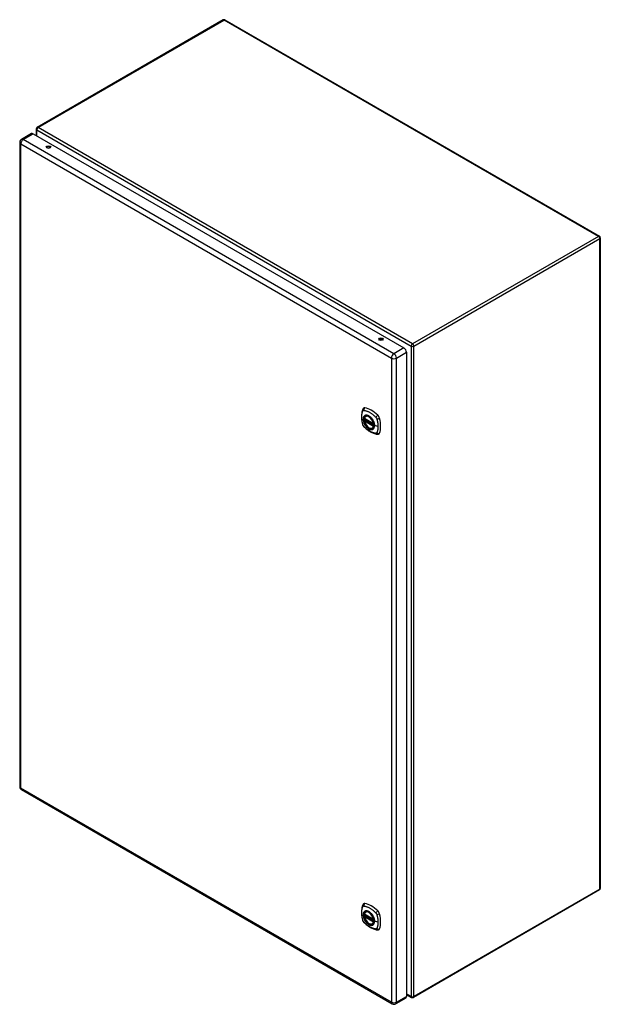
# Model space of a CAD drawing. Header units: inches. Extents: x 142.2 to 168.3, y 44.5 to 88.8.
import ezdxf

# ---------------------------------------------------------------- set-up
doc = ezdxf.new("R2010")
doc.units = ezdxf.units.IN
doc.header["$MEASUREMENT"] = 0
doc.layers.add('Visible Edges(ANSI)', color=7, linetype='Continuous', lineweight=25)
doc.layers.add('Visible Tangent Edges(ANSI)', color=7, linetype='Continuous', lineweight=25)

msp = doc.modelspace()

# ---------------------------------------------------------------- linework, layer by layer
at = {"layer": 'Visible Edges(ANSI)'}
for p, q in [((151.323, 88.745), (142.956, 83.914)), ((151.407, 88.745), (168.259, 79.015)), ((142.914, 83.842), (142.914, 83.549)), ((142.699, 83.635), (142.247, 83.374)), ((142.779, 83.627), (159.464, 73.994)), ((142.166, 83.235), (142.166, 54.264)), ((168.301, 78.943), (168.301, 49.686)), ((159.578, 73.797), (159.578, 44.827)), ((157.74, 70.921), (157.751, 70.927)), ((157.684, 70.817), (158.098, 70.578)), ((157.684, 70.722), (157.698, 70.73)), ((157.703, 70.741), (157.703, 70.744)), ((157.709, 70.756), (157.75, 70.779)), ((158.053, 70.379), (158.064, 70.385)), ((142.247, 54.125), (158.932, 44.492)), ((168.259, 49.613), (159.892, 44.783)), ((157.684, 48.524), (158.098, 48.285)), ((157.684, 48.429), (157.698, 48.437)), ((157.703, 48.449), (157.703, 48.451)), ((157.709, 48.463), (157.75, 48.486)), ((157.74, 48.628), (157.751, 48.634)), ((158.053, 48.086), (158.064, 48.092)), ((159.545, 44.753), (159.093, 44.492)), ((159.578, 44.916), (159.808, 44.783))]:
    msp.add_line(p, q, dxfattribs=at)
at = {"layer": 'Visible Edges(ANSI)', "flags": 128}
for points in [[(157.607, 71.23), (157.599, 71.209), (157.592, 71.19), (157.587, 71.171), (157.582, 71.152), (157.578, 71.134), (157.574, 71.114), (157.566, 71.074), (157.561, 71.034), (157.557, 70.992), (157.554, 70.95), (157.554, 70.907), (157.554, 70.863), (157.557, 70.819), (157.561, 70.775), (157.566, 70.73), (157.573, 70.685), (157.581, 70.639), (157.591, 70.593), (157.597, 70.57), (157.6, 70.559), (157.603, 70.545)], [(157.645, 71.287), (157.631, 71.273), (157.621, 71.259), (157.613, 71.245), (157.607, 71.23)], [(157.678, 70.83), (157.682, 70.845), (157.688, 70.859), (157.694, 70.872), (157.701, 70.884), (157.709, 70.895), (157.719, 70.905), (157.729, 70.914), (157.74, 70.921)], [(157.603, 70.545), (157.608, 70.531), (157.613, 70.518), (157.619, 70.506), (157.625, 70.493), (157.633, 70.481), (157.641, 70.47), (157.649, 70.459), (157.659, 70.449)], [(157.659, 70.449), (157.669, 70.439), (157.678, 70.429), (157.696, 70.413), (157.73, 70.382), (157.765, 70.352), (157.801, 70.324), (157.837, 70.297), (157.873, 70.271), (157.91, 70.247), (157.948, 70.225), (157.985, 70.204), (158.023, 70.185), (158.061, 70.167), (158.099, 70.152), (158.137, 70.138), (158.176, 70.126), (158.214, 70.117), (158.233, 70.112), (158.243, 70.11), (158.254, 70.108)], [(158.053, 70.379), (158.042, 70.373), (158.029, 70.369), (158.017, 70.366), (158.004, 70.364), (157.99, 70.363), (157.976, 70.364), (157.962, 70.366), (157.947, 70.37), (157.933, 70.374), (157.918, 70.38), (157.903, 70.387), (157.889, 70.395), (157.874, 70.404), (157.86, 70.414), (157.845, 70.426), (157.831, 70.438), (157.817, 70.451), (157.804, 70.465), (157.791, 70.479), (157.778, 70.495), (157.766, 70.511), (157.754, 70.527), (157.743, 70.544), (157.733, 70.562), (157.723, 70.58), (157.714, 70.598), (157.706, 70.617), (157.699, 70.635), (157.692, 70.654), (157.687, 70.672), (157.682, 70.691), (157.678, 70.709)], [(157.698, 70.73), (157.7, 70.732), (157.702, 70.735), (157.703, 70.738), (157.703, 70.741)], [(157.993, 70.841), (158.012, 70.819), (158.029, 70.795), (158.046, 70.771), (158.062, 70.745), (158.076, 70.719), (158.089, 70.692), (158.1, 70.665), (158.11, 70.638)], [(158.254, 70.108), (158.27, 70.107), (158.286, 70.107), (158.304, 70.109), (158.322, 70.113)], [(157.607, 48.938), (157.599, 48.916), (157.592, 48.897), (157.587, 48.878), (157.582, 48.86), (157.578, 48.841), (157.574, 48.821), (157.566, 48.782), (157.561, 48.741), (157.557, 48.699), (157.554, 48.657), (157.554, 48.614), (157.554, 48.57), (157.557, 48.526), (157.561, 48.482), (157.566, 48.437), (157.573, 48.392), (157.581, 48.346), (157.591, 48.301), (157.597, 48.278), (157.6, 48.266), (157.603, 48.252)], [(157.645, 48.994), (157.631, 48.98), (157.621, 48.966), (157.613, 48.952), (157.607, 48.938)], [(157.678, 48.537), (157.682, 48.552), (157.688, 48.566), (157.694, 48.579), (157.701, 48.591), (157.709, 48.602), (157.719, 48.612), (157.729, 48.621), (157.74, 48.628)], [(158.053, 48.086), (158.042, 48.08), (158.029, 48.076), (158.017, 48.073), (158.004, 48.071), (157.99, 48.07), (157.976, 48.071), (157.962, 48.073), (157.947, 48.077), (157.933, 48.081), (157.918, 48.087), (157.903, 48.094), (157.889, 48.102), (157.874, 48.111), (157.86, 48.122), (157.845, 48.133), (157.831, 48.145), (157.817, 48.158), (157.804, 48.172), (157.791, 48.186), (157.778, 48.202), (157.766, 48.218), (157.754, 48.234), (157.743, 48.252), (157.733, 48.269), (157.723, 48.287), (157.714, 48.305), (157.706, 48.324), (157.699, 48.342), (157.692, 48.361), (157.687, 48.38), (157.682, 48.398), (157.678, 48.417)], [(157.698, 48.437), (157.7, 48.439), (157.702, 48.442), (157.703, 48.446), (157.703, 48.449)], [(157.993, 48.548), (158.012, 48.526), (158.029, 48.502), (158.046, 48.478), (158.062, 48.452), (158.076, 48.426), (158.089, 48.399), (158.1, 48.372), (158.11, 48.345)], [(157.603, 48.252), (157.608, 48.238), (157.613, 48.225), (157.619, 48.213), (157.625, 48.2), (157.633, 48.189), (157.641, 48.177), (157.649, 48.166), (157.659, 48.156)], [(157.659, 48.156), (157.669, 48.146), (157.678, 48.137), (157.696, 48.12), (157.73, 48.09), (157.765, 48.06), (157.801, 48.031), (157.837, 48.004), (157.873, 47.978), (157.91, 47.954), (157.948, 47.932), (157.985, 47.911), (158.023, 47.892), (158.061, 47.875), (158.099, 47.859), (158.137, 47.845), (158.176, 47.834), (158.214, 47.824), (158.233, 47.82), (158.243, 47.818), (158.254, 47.816)], [(158.254, 47.816), (158.27, 47.814), (158.286, 47.814), (158.304, 47.816), (158.322, 47.82)]]:
    msp.add_lwpolyline(points, dxfattribs=at)
at = {"layer": 'Visible Edges(ANSI)'}
for centre, radius, start, end in [((151.365, 88.672), 0.084, 60, 120), ((142.998, 83.842), 0.084, 120, 180), ((142.327, 83.235), 0.161, 120, 180), ((168.217, 78.943), 0.084, 0, 60), ((157.69, 70.827), 0.0118, 166.5554, 240), ((157.69, 70.712), 0.0118, 120, 190.611), ((157.715, 70.745), 0.0118, 120, 187.8283), ((158.104, 70.588), 0.0118, 240, 282.6344), ((142.327, 54.264), 0.161, 180, 240), ((168.217, 49.686), 0.084, 300, 0), ((157.69, 48.535), 0.0118, 166.5554, 240), ((157.69, 48.419), 0.0118, 120, 190.611), ((157.715, 48.453), 0.0118, 120, 187.8283), ((158.104, 48.296), 0.0118, 240, 282.6344), ((159.85, 44.856), 0.084, 240, 300), ((159.012, 44.631), 0.161, 240, 300)]:
    msp.add_arc(centre, radius, start, end, dxfattribs=at)
for centre, major_axis, start_param, end_param in [((142.779, 83.495), (-0.081, 0.139), 5.497787, 6.283185), ((143.461, 82.974), (-0.102, 0), 3.63511, 5.789668), ((158.429, 74.332), (-0.102, 0), 3.63511, 5.789668), ((159.464, 73.862), (0.08, -0.139), 0.785398, 2.356194), ((157.743, 71.141), (-0.089, 0.153), 5.825423, 6.408181), ((157.994, 70.144), (-0.64, 1.108), 5.170151, 5.825423), ((157.89, 70.646), (0.157, -0.273), 2.363977, 7.060801), ((158.245, 70.851), (0.089, -0.153), 1.113034, 2.028558), ((157.507, 70.988), (-0.64, 1.108), 3.599355, 4.254627), ((158.245, 70.272), (0.089, -0.153), 6.158189, 6.740947), ((157.743, 48.848), (-0.089, 0.153), 5.825423, 6.408181), ((157.994, 47.851), (-0.64, 1.108), 5.170151, 5.825423), ((157.89, 48.353), (0.157, -0.273), 2.363977, 7.060801), ((158.245, 48.558), (0.089, -0.153), 1.113034, 2.028558), ((157.507, 48.695), (-0.64, 1.108), 3.599355, 4.254627), ((158.245, 47.979), (0.089, -0.153), 6.158189, 6.740947), ((159.464, 44.892), (0.08, -0.139), 0, 0.785398)]:
    msp.add_ellipse(centre, major_axis=major_axis, ratio=0.57735, start_param=start_param, end_param=end_param, dxfattribs=at)
for centre, major_axis in [((143.461, 83.029), (0.102, 0)), ((158.429, 74.387), (0.102, 0)), ((157.886, 70.644), (-0.16, 0.277)), ((157.886, 48.351), (-0.16, 0.277))]:
    msp.add_ellipse(centre, major_axis=major_axis, ratio=0.57735, dxfattribs=at)
at = {"layer": 'Visible Tangent Edges(ANSI)'}
for p, q in [((142.998, 83.91), (151.365, 88.741)), ((168.217, 79.011), (151.365, 88.741)), ((142.939, 83.807), (159.791, 74.078)), ((142.939, 83.535), (142.939, 83.807)), ((159.85, 74.181), (142.998, 83.91)), ((142.327, 83.366), (142.779, 83.627)), ((159.012, 73.733), (142.327, 83.366)), ((142.214, 83.169), (158.898, 73.536)), ((142.214, 54.199), (142.214, 83.169)), ((168.217, 79.011), (159.85, 74.181)), ((159.91, 74.078), (168.276, 78.908)), ((168.276, 49.652), (168.276, 78.908)), ((159.464, 73.994), (159.012, 73.733)), ((159.791, 74.078), (159.791, 44.821)), ((159.91, 44.821), (159.91, 74.078)), ((158.898, 73.536), (158.898, 44.566)), ((159.126, 73.536), (159.578, 73.797)), ((159.126, 44.566), (159.126, 73.536)), ((158.095, 70.584), (157.681, 70.823)), ((157.681, 70.707), (158.095, 70.468)), ((157.69, 70.721), (157.701, 70.728)), ((158.104, 70.482), (157.69, 70.721)), ((157.701, 70.728), (158.111, 70.491)), ((158.112, 70.508), (157.709, 70.741)), ((157.715, 70.755), (157.753, 70.777)), ((158.112, 70.526), (157.715, 70.755)), ((158.11, 70.486), (158.104, 70.482)), ((158.294, 70.458), (158.137, 70.498)), ((158.898, 44.566), (142.214, 54.199)), ((168.276, 49.652), (159.91, 44.821)), ((158.095, 48.291), (157.681, 48.53)), ((157.681, 48.414), (158.095, 48.175)), ((157.69, 48.428), (157.701, 48.435)), ((158.104, 48.189), (157.69, 48.428)), ((157.701, 48.435), (158.111, 48.198)), ((158.112, 48.215), (157.709, 48.448)), ((157.715, 48.462), (157.753, 48.484)), ((158.112, 48.233), (157.715, 48.462)), ((158.11, 48.193), (158.104, 48.189)), ((158.294, 48.165), (158.137, 48.205)), ((159.126, 44.566), (159.578, 44.827)), ((159.791, 44.821), (159.578, 44.944))]:
    msp.add_line(p, q, dxfattribs=at)
at = {"layer": 'Visible Tangent Edges(ANSI)', "flags": 128}
for points in [[(157.617, 70.53), (157.607, 70.563), (157.6, 70.593), (157.593, 70.623), (157.587, 70.652), (157.582, 70.681), (157.577, 70.711), (157.573, 70.74), (157.57, 70.768), (157.567, 70.797), (157.565, 70.825), (157.564, 70.852), (157.564, 70.879), (157.564, 70.906), (157.565, 70.932), (157.567, 70.958), (157.57, 70.983), (157.573, 71.008), (157.577, 71.032), (157.582, 71.055), (157.587, 71.078), (157.593, 71.101), (157.6, 71.122), (157.607, 71.143), (157.617, 71.165)], [(157.617, 71.165), (157.618, 71.167), (157.619, 71.168), (157.62, 71.17), (157.621, 71.171), (157.622, 71.173), (157.623, 71.174), (157.625, 71.176), (157.626, 71.177), (157.627, 71.178), (157.629, 71.179), (157.63, 71.18), (157.632, 71.181), (157.633, 71.182), (157.635, 71.183), (157.637, 71.183), (157.638, 71.184), (157.64, 71.184), (157.642, 71.185), (157.644, 71.185), (157.645, 71.186), (157.647, 71.186), (157.649, 71.186), (157.651, 71.186), (157.653, 71.186)], [(157.691, 70.941), (157.682, 70.933), (157.673, 70.924), (157.666, 70.914), (157.659, 70.903), (157.653, 70.892), (157.648, 70.879), (157.643, 70.866), (157.639, 70.852), (157.636, 70.837), (157.634, 70.822), (157.633, 70.805), (157.633, 70.789), (157.633, 70.772), (157.634, 70.754), (157.636, 70.737), (157.639, 70.718), (157.643, 70.7), (157.648, 70.681), (157.653, 70.662), (157.659, 70.644), (157.666, 70.625), (157.673, 70.606), (157.682, 70.588), (157.691, 70.569)], [(158.134, 70.5), (158.129, 70.442), (158.112, 70.393), (158.084, 70.355), (158.048, 70.332), (158.004, 70.322), (157.955, 70.327), (157.902, 70.347), (157.848, 70.381), (157.797, 70.426), (157.749, 70.482), (157.708, 70.544), (157.675, 70.611), (157.651, 70.681), (157.639, 70.748), (157.637, 70.81), (157.647, 70.865), (157.668, 70.91), (157.699, 70.942), (157.739, 70.961), (157.785, 70.965), (157.836, 70.954), (157.889, 70.929), (157.942, 70.891), (157.993, 70.841)], [(157.653, 71.186), (157.677, 71.183), (157.699, 71.179), (157.721, 71.175), (157.744, 71.169), (157.766, 71.162), (157.789, 71.155), (157.812, 71.146), (157.835, 71.137), (157.859, 71.127), (157.882, 71.116), (157.905, 71.104), (157.929, 71.09), (157.952, 71.077), (157.975, 71.062), (157.999, 71.046), (158.022, 71.03), (158.045, 71.012), (158.067, 70.994), (158.09, 70.975), (158.113, 70.956), (158.135, 70.936), (158.157, 70.915), (158.179, 70.894), (158.203, 70.869)], [(157.724, 70.96), (157.722, 70.96), (157.721, 70.959), (157.719, 70.958), (157.718, 70.958), (157.716, 70.957), (157.715, 70.956), (157.713, 70.956), (157.712, 70.955), (157.711, 70.954), (157.709, 70.954), (157.708, 70.953), (157.706, 70.952), (157.705, 70.951), (157.704, 70.95), (157.702, 70.949), (157.701, 70.949), (157.7, 70.948), (157.698, 70.947), (157.697, 70.946), (157.696, 70.945), (157.694, 70.944), (157.693, 70.943), (157.692, 70.942), (157.691, 70.941)], [(158.046, 70.774), (158.034, 70.791), (158.022, 70.808), (158.01, 70.824), (157.997, 70.839), (157.984, 70.854), (157.97, 70.868), (157.957, 70.881), (157.943, 70.894), (157.928, 70.905), (157.914, 70.916), (157.9, 70.926), (157.885, 70.935), (157.87, 70.943), (157.856, 70.95), (157.841, 70.955), (157.827, 70.96), (157.813, 70.964), (157.799, 70.967), (157.786, 70.968), (157.772, 70.969), (157.76, 70.968), (157.747, 70.967), (157.735, 70.964), (157.724, 70.96)], [(158.203, 70.869), (158.204, 70.867), (158.205, 70.866), (158.206, 70.865), (158.207, 70.864), (158.208, 70.863), (158.208, 70.862), (158.209, 70.861), (158.21, 70.859), (158.211, 70.858), (158.212, 70.857), (158.213, 70.856), (158.214, 70.855), (158.215, 70.853), (158.216, 70.852), (158.217, 70.851), (158.218, 70.849), (158.218, 70.848), (158.219, 70.847), (158.22, 70.846), (158.221, 70.844), (158.222, 70.843), (158.223, 70.842), (158.223, 70.84), (158.224, 70.839)], [(157.653, 70.467), (157.651, 70.47), (157.649, 70.472), (157.647, 70.474), (157.645, 70.477), (157.644, 70.479), (157.642, 70.482), (157.64, 70.484), (157.638, 70.487), (157.637, 70.489), (157.635, 70.492), (157.633, 70.494), (157.632, 70.497), (157.63, 70.5), (157.629, 70.502), (157.627, 70.505), (157.626, 70.508), (157.625, 70.511), (157.623, 70.513), (157.622, 70.516), (157.621, 70.519), (157.62, 70.522), (157.619, 70.525), (157.618, 70.528), (157.617, 70.53)], [(158.203, 70.15), (158.179, 70.153), (158.157, 70.157), (158.135, 70.162), (158.113, 70.168), (158.09, 70.174), (158.067, 70.182), (158.045, 70.191), (158.022, 70.2), (157.999, 70.21), (157.975, 70.222), (157.952, 70.234), (157.929, 70.247), (157.905, 70.261), (157.882, 70.276), (157.859, 70.291), (157.835, 70.308), (157.812, 70.325), (157.789, 70.343), (157.766, 70.361), (157.744, 70.381), (157.721, 70.401), (157.699, 70.421), (157.677, 70.443), (157.653, 70.467)], [(157.691, 70.569), (157.692, 70.567), (157.693, 70.565), (157.694, 70.562), (157.696, 70.56), (157.697, 70.557), (157.698, 70.555), (157.7, 70.552), (157.701, 70.55), (157.702, 70.547), (157.704, 70.545), (157.705, 70.543), (157.706, 70.54), (157.708, 70.538), (157.709, 70.535), (157.711, 70.533), (157.712, 70.531), (157.713, 70.528), (157.715, 70.526), (157.716, 70.524), (157.718, 70.521), (157.719, 70.519), (157.721, 70.516), (157.722, 70.514), (157.724, 70.512)], [(157.698, 70.73), (157.698, 70.73), (157.698, 70.73), (157.698, 70.73), (157.698, 70.73), (157.698, 70.73), (157.698, 70.73), (157.698, 70.73), (157.698, 70.73), (157.697, 70.73), (157.697, 70.73), (157.697, 70.73), (157.697, 70.73), (157.697, 70.73), (157.697, 70.73), (157.697, 70.73), (157.697, 70.73), (157.697, 70.73), (157.697, 70.73), (157.697, 70.73), (157.697, 70.73), (157.697, 70.73), (157.697, 70.73), (157.697, 70.73), (157.697, 70.73)], [(157.697, 70.73), (157.697, 70.73), (157.697, 70.73), (157.697, 70.729), (157.697, 70.729), (157.697, 70.729), (157.697, 70.729), (157.697, 70.729), (157.697, 70.729), (157.697, 70.729), (157.698, 70.729), (157.698, 70.729), (157.698, 70.729), (157.698, 70.729), (157.698, 70.729), (157.698, 70.729), (157.698, 70.729), (157.698, 70.729), (157.698, 70.729), (157.699, 70.729), (157.699, 70.729), (157.699, 70.729), (157.699, 70.729), (157.699, 70.728), (157.7, 70.728)], [(157.7, 70.728), (157.7, 70.728), (157.7, 70.728), (157.7, 70.728), (157.7, 70.728), (157.7, 70.728), (157.7, 70.728), (157.7, 70.728), (157.7, 70.728), (157.7, 70.728), (157.7, 70.728), (157.7, 70.728), (157.7, 70.728), (157.7, 70.728), (157.7, 70.728), (157.7, 70.728), (157.701, 70.728), (157.701, 70.728), (157.701, 70.728), (157.701, 70.728), (157.701, 70.728), (157.701, 70.728), (157.701, 70.728), (157.701, 70.728), (157.701, 70.728)], [(157.703, 70.743), (157.703, 70.743), (157.703, 70.743), (157.703, 70.743), (157.703, 70.743), (157.703, 70.742), (157.703, 70.742), (157.703, 70.742), (157.703, 70.742), (157.703, 70.742), (157.703, 70.742), (157.703, 70.742), (157.703, 70.742), (157.703, 70.742), (157.703, 70.742), (157.703, 70.742), (157.703, 70.742), (157.703, 70.742), (157.703, 70.742), (157.703, 70.742), (157.703, 70.742), (157.703, 70.742), (157.703, 70.741), (157.703, 70.741), (157.703, 70.741)], [(157.706, 70.742), (157.706, 70.742), (157.706, 70.742), (157.706, 70.742), (157.706, 70.742), (157.705, 70.742), (157.705, 70.742), (157.705, 70.742), (157.705, 70.743), (157.705, 70.743), (157.705, 70.743), (157.704, 70.743), (157.704, 70.743), (157.704, 70.743), (157.704, 70.743), (157.704, 70.743), (157.704, 70.743), (157.704, 70.743), (157.704, 70.743), (157.704, 70.743), (157.704, 70.743), (157.703, 70.743), (157.703, 70.743), (157.703, 70.743), (157.703, 70.743)], [(157.709, 70.741), (157.709, 70.741), (157.709, 70.741), (157.709, 70.741), (157.709, 70.741), (157.709, 70.741), (157.709, 70.741), (157.708, 70.741), (157.708, 70.741), (157.708, 70.741), (157.708, 70.741), (157.708, 70.741), (157.708, 70.741), (157.708, 70.741), (157.708, 70.741), (157.707, 70.742), (157.707, 70.742), (157.707, 70.742), (157.707, 70.742), (157.707, 70.742), (157.707, 70.742), (157.707, 70.742), (157.707, 70.742), (157.706, 70.742), (157.706, 70.742)], [(157.724, 70.512), (157.735, 70.495), (157.747, 70.478), (157.76, 70.463), (157.773, 70.447), (157.786, 70.433), (157.799, 70.419), (157.813, 70.405), (157.827, 70.393), (157.841, 70.381), (157.856, 70.371), (157.87, 70.361), (157.885, 70.352), (157.9, 70.344), (157.914, 70.337), (157.929, 70.331), (157.943, 70.326), (157.957, 70.322), (157.971, 70.32), (157.984, 70.318), (157.997, 70.318), (158.01, 70.318), (158.022, 70.32), (158.034, 70.322), (158.046, 70.326)], [(158.079, 70.717), (158.078, 70.719), (158.076, 70.722), (158.075, 70.724), (158.074, 70.727), (158.073, 70.729), (158.071, 70.732), (158.07, 70.734), (158.069, 70.736), (158.067, 70.739), (158.066, 70.741), (158.064, 70.744), (158.063, 70.746), (158.062, 70.748), (158.06, 70.751), (158.059, 70.753), (158.057, 70.756), (158.056, 70.758), (158.055, 70.76), (158.053, 70.763), (158.052, 70.765), (158.05, 70.767), (158.049, 70.77), (158.047, 70.772), (158.046, 70.774)], [(158.137, 70.498), (158.137, 70.506), (158.137, 70.515), (158.136, 70.523), (158.136, 70.532), (158.135, 70.541), (158.134, 70.55), (158.132, 70.559), (158.131, 70.568), (158.129, 70.577), (158.127, 70.587), (158.125, 70.596), (158.122, 70.605), (158.12, 70.614), (158.117, 70.624), (158.114, 70.633), (158.111, 70.642), (158.107, 70.652), (158.104, 70.661), (158.1, 70.671), (158.096, 70.68), (158.092, 70.689), (158.088, 70.698), (158.084, 70.708), (158.079, 70.717)], [(158.079, 70.345), (158.084, 70.349), (158.088, 70.353), (158.092, 70.358), (158.096, 70.362), (158.1, 70.367), (158.104, 70.372), (158.107, 70.378), (158.111, 70.383), (158.114, 70.389), (158.117, 70.395), (158.12, 70.401), (158.122, 70.407), (158.125, 70.414), (158.127, 70.421), (158.129, 70.428), (158.131, 70.435), (158.132, 70.442), (158.134, 70.45), (158.135, 70.457), (158.136, 70.465), (158.136, 70.473), (158.137, 70.481), (158.137, 70.489), (158.137, 70.498)], [(158.11, 70.638), (158.112, 70.632), (158.114, 70.626), (158.116, 70.62), (158.118, 70.614), (158.119, 70.608), (158.121, 70.602), (158.122, 70.596), (158.124, 70.59), (158.125, 70.584), (158.126, 70.579), (158.127, 70.573), (158.128, 70.567), (158.129, 70.561), (158.13, 70.555), (158.131, 70.55), (158.132, 70.544), (158.132, 70.538), (158.133, 70.533), (158.133, 70.527), (158.134, 70.521), (158.134, 70.516), (158.134, 70.511), (158.134, 70.505), (158.134, 70.5)], [(158.224, 70.839), (158.225, 70.838), (158.226, 70.836), (158.226, 70.835), (158.227, 70.834), (158.228, 70.832), (158.228, 70.831), (158.229, 70.83), (158.23, 70.828), (158.231, 70.827), (158.231, 70.825), (158.232, 70.824), (158.232, 70.823), (158.233, 70.821), (158.234, 70.82), (158.234, 70.818), (158.235, 70.817), (158.235, 70.816), (158.236, 70.814), (158.236, 70.813), (158.237, 70.811), (158.237, 70.81), (158.238, 70.809), (158.238, 70.807), (158.239, 70.806)], [(158.239, 70.806), (158.245, 70.788), (158.249, 70.773), (158.253, 70.758), (158.256, 70.743), (158.26, 70.728), (158.263, 70.714), (158.266, 70.699), (158.269, 70.684), (158.272, 70.67), (158.275, 70.655), (158.278, 70.64), (158.28, 70.626), (158.282, 70.611), (158.284, 70.597), (158.286, 70.583), (158.288, 70.569), (158.289, 70.554), (158.291, 70.54), (158.292, 70.526), (158.293, 70.512), (158.293, 70.499), (158.294, 70.485), (158.294, 70.471), (158.294, 70.458)], [(158.294, 70.458), (158.294, 70.444), (158.294, 70.431), (158.293, 70.418), (158.293, 70.405), (158.292, 70.392), (158.291, 70.379), (158.289, 70.366), (158.288, 70.354), (158.286, 70.341), (158.284, 70.329), (158.282, 70.317), (158.28, 70.305), (158.278, 70.293), (158.275, 70.281), (158.272, 70.27), (158.269, 70.258), (158.266, 70.247), (158.263, 70.236), (158.26, 70.225), (158.256, 70.214), (158.253, 70.203), (158.249, 70.193), (158.245, 70.183), (158.239, 70.171)], [(158.046, 70.326), (158.047, 70.327), (158.049, 70.327), (158.05, 70.328), (158.052, 70.328), (158.053, 70.329), (158.055, 70.33), (158.056, 70.33), (158.057, 70.331), (158.059, 70.332), (158.06, 70.333), (158.062, 70.333), (158.063, 70.334), (158.064, 70.335), (158.066, 70.336), (158.067, 70.337), (158.068, 70.338), (158.07, 70.338), (158.071, 70.339), (158.072, 70.34), (158.074, 70.341), (158.075, 70.342), (158.076, 70.343), (158.078, 70.344), (158.079, 70.345)], [(158.239, 70.171), (158.238, 70.169), (158.237, 70.168), (158.236, 70.166), (158.235, 70.165), (158.234, 70.163), (158.232, 70.162), (158.231, 70.161), (158.23, 70.159), (158.229, 70.158), (158.227, 70.157), (158.226, 70.156), (158.224, 70.155), (158.223, 70.154), (158.221, 70.154), (158.219, 70.153), (158.218, 70.152), (158.216, 70.152), (158.214, 70.151), (158.212, 70.151), (158.21, 70.151), (158.208, 70.15), (158.207, 70.15), (158.205, 70.15), (158.203, 70.15)], [(157.617, 48.238), (157.607, 48.271), (157.6, 48.3), (157.593, 48.33), (157.587, 48.359), (157.582, 48.389), (157.577, 48.418), (157.573, 48.447), (157.57, 48.475), (157.567, 48.504), (157.565, 48.532), (157.564, 48.559), (157.564, 48.587), (157.564, 48.613), (157.565, 48.64), (157.567, 48.665), (157.57, 48.69), (157.573, 48.715), (157.577, 48.739), (157.582, 48.763), (157.587, 48.785), (157.593, 48.808), (157.6, 48.829), (157.607, 48.85), (157.617, 48.872)], [(157.617, 48.872), (157.618, 48.874), (157.619, 48.875), (157.62, 48.877), (157.621, 48.879), (157.622, 48.88), (157.623, 48.881), (157.625, 48.883), (157.626, 48.884), (157.627, 48.885), (157.629, 48.886), (157.63, 48.887), (157.632, 48.888), (157.633, 48.889), (157.635, 48.89), (157.637, 48.89), (157.638, 48.891), (157.64, 48.892), (157.642, 48.892), (157.644, 48.892), (157.645, 48.893), (157.647, 48.893), (157.649, 48.893), (157.651, 48.893), (157.653, 48.893)], [(157.653, 48.893), (157.677, 48.891), (157.699, 48.887), (157.721, 48.882), (157.744, 48.876), (157.766, 48.869), (157.789, 48.862), (157.812, 48.854), (157.835, 48.844), (157.859, 48.834), (157.882, 48.823), (157.905, 48.811), (157.929, 48.798), (157.952, 48.784), (157.975, 48.769), (157.999, 48.753), (158.022, 48.737), (158.045, 48.719), (158.067, 48.701), (158.09, 48.683), (158.113, 48.663), (158.135, 48.643), (158.157, 48.622), (158.179, 48.601), (158.203, 48.576)], [(157.691, 48.648), (157.682, 48.64), (157.673, 48.631), (157.666, 48.621), (157.659, 48.61), (157.653, 48.599), (157.648, 48.586), (157.643, 48.573), (157.639, 48.559), (157.636, 48.544), (157.634, 48.529), (157.633, 48.513), (157.633, 48.496), (157.633, 48.479), (157.634, 48.462), (157.636, 48.444), (157.639, 48.426), (157.643, 48.407), (157.648, 48.388), (157.653, 48.37), (157.659, 48.351), (157.666, 48.332), (157.673, 48.313), (157.682, 48.295), (157.691, 48.277)], [(158.134, 48.207), (158.129, 48.149), (158.112, 48.1), (158.084, 48.063), (158.048, 48.039), (158.004, 48.029), (157.955, 48.035), (157.902, 48.054), (157.848, 48.088), (157.797, 48.133), (157.749, 48.189), (157.708, 48.251), (157.675, 48.319), (157.651, 48.388), (157.639, 48.455), (157.637, 48.518), (157.647, 48.572), (157.668, 48.617), (157.699, 48.649), (157.739, 48.668), (157.785, 48.672), (157.836, 48.661), (157.889, 48.636), (157.942, 48.598), (157.993, 48.548)], [(157.724, 48.667), (157.722, 48.667), (157.721, 48.666), (157.719, 48.666), (157.718, 48.665), (157.716, 48.664), (157.715, 48.664), (157.713, 48.663), (157.712, 48.662), (157.711, 48.661), (157.709, 48.661), (157.708, 48.66), (157.706, 48.659), (157.705, 48.658), (157.704, 48.658), (157.702, 48.657), (157.701, 48.656), (157.7, 48.655), (157.698, 48.654), (157.697, 48.653), (157.696, 48.652), (157.694, 48.651), (157.693, 48.65), (157.692, 48.649), (157.691, 48.648)], [(157.691, 48.277), (157.692, 48.274), (157.693, 48.272), (157.694, 48.269), (157.696, 48.267), (157.697, 48.264), (157.698, 48.262), (157.7, 48.259), (157.701, 48.257), (157.702, 48.255), (157.704, 48.252), (157.705, 48.25), (157.706, 48.247), (157.708, 48.245), (157.709, 48.243), (157.711, 48.24), (157.712, 48.238), (157.713, 48.235), (157.715, 48.233), (157.716, 48.231), (157.718, 48.228), (157.719, 48.226), (157.721, 48.224), (157.722, 48.221), (157.724, 48.219)], [(157.698, 48.437), (157.698, 48.437), (157.698, 48.437), (157.698, 48.437), (157.698, 48.437), (157.698, 48.437), (157.698, 48.437), (157.698, 48.437), (157.698, 48.437), (157.697, 48.437), (157.697, 48.437), (157.697, 48.437), (157.697, 48.437), (157.697, 48.437), (157.697, 48.437), (157.697, 48.437), (157.697, 48.437), (157.697, 48.437), (157.697, 48.437), (157.697, 48.437), (157.697, 48.437), (157.697, 48.437), (157.697, 48.437), (157.697, 48.437), (157.697, 48.437)], [(157.697, 48.437), (157.697, 48.437), (157.697, 48.437), (157.697, 48.437), (157.697, 48.437), (157.697, 48.437), (157.697, 48.437), (157.697, 48.437), (157.697, 48.436), (157.697, 48.436), (157.698, 48.436), (157.698, 48.436), (157.698, 48.436), (157.698, 48.436), (157.698, 48.436), (157.698, 48.436), (157.698, 48.436), (157.698, 48.436), (157.698, 48.436), (157.699, 48.436), (157.699, 48.436), (157.699, 48.436), (157.699, 48.436), (157.699, 48.436), (157.7, 48.436)], [(157.7, 48.436), (157.7, 48.436), (157.7, 48.436), (157.7, 48.436), (157.7, 48.435), (157.7, 48.435), (157.7, 48.435), (157.7, 48.435), (157.7, 48.435), (157.7, 48.435), (157.7, 48.435), (157.7, 48.435), (157.7, 48.435), (157.7, 48.435), (157.7, 48.435), (157.7, 48.435), (157.701, 48.435), (157.701, 48.435), (157.701, 48.435), (157.701, 48.435), (157.701, 48.435), (157.701, 48.435), (157.701, 48.435), (157.701, 48.435), (157.701, 48.435)], [(157.703, 48.45), (157.703, 48.45), (157.703, 48.45), (157.703, 48.45), (157.703, 48.45), (157.703, 48.45), (157.703, 48.45), (157.703, 48.45), (157.703, 48.45), (157.703, 48.449), (157.703, 48.449), (157.703, 48.449), (157.703, 48.449), (157.703, 48.449), (157.703, 48.449), (157.703, 48.449), (157.703, 48.449), (157.703, 48.449), (157.703, 48.449), (157.703, 48.449), (157.703, 48.449), (157.703, 48.449), (157.703, 48.449), (157.703, 48.449), (157.703, 48.449)], [(157.706, 48.449), (157.706, 48.449), (157.706, 48.449), (157.706, 48.449), (157.706, 48.45), (157.705, 48.45), (157.705, 48.45), (157.705, 48.45), (157.705, 48.45), (157.705, 48.45), (157.705, 48.45), (157.704, 48.45), (157.704, 48.45), (157.704, 48.45), (157.704, 48.45), (157.704, 48.45), (157.704, 48.45), (157.704, 48.45), (157.704, 48.45), (157.704, 48.45), (157.704, 48.45), (157.703, 48.45), (157.703, 48.45), (157.703, 48.45), (157.703, 48.45)], [(157.709, 48.448), (157.709, 48.448), (157.709, 48.448), (157.709, 48.448), (157.709, 48.448), (157.709, 48.448), (157.709, 48.448), (157.708, 48.448), (157.708, 48.448), (157.708, 48.448), (157.708, 48.448), (157.708, 48.448), (157.708, 48.449), (157.708, 48.449), (157.708, 48.449), (157.707, 48.449), (157.707, 48.449), (157.707, 48.449), (157.707, 48.449), (157.707, 48.449), (157.707, 48.449), (157.707, 48.449), (157.707, 48.449), (157.706, 48.449), (157.706, 48.449)], [(158.046, 48.482), (158.034, 48.499), (158.022, 48.515), (158.01, 48.531), (157.997, 48.546), (157.984, 48.561), (157.97, 48.575), (157.957, 48.588), (157.943, 48.601), (157.928, 48.612), (157.914, 48.623), (157.9, 48.633), (157.885, 48.642), (157.87, 48.65), (157.856, 48.657), (157.841, 48.663), (157.827, 48.667), (157.813, 48.671), (157.799, 48.674), (157.786, 48.676), (157.772, 48.676), (157.76, 48.676), (157.747, 48.674), (157.735, 48.671), (157.724, 48.667)], [(158.079, 48.424), (158.078, 48.426), (158.076, 48.429), (158.075, 48.431), (158.074, 48.434), (158.073, 48.436), (158.071, 48.439), (158.07, 48.441), (158.069, 48.444), (158.067, 48.446), (158.066, 48.448), (158.064, 48.451), (158.063, 48.453), (158.062, 48.456), (158.06, 48.458), (158.059, 48.46), (158.057, 48.463), (158.056, 48.465), (158.055, 48.468), (158.053, 48.47), (158.052, 48.472), (158.05, 48.475), (158.049, 48.477), (158.047, 48.479), (158.046, 48.482)], [(158.137, 48.205), (158.137, 48.213), (158.137, 48.222), (158.136, 48.23), (158.136, 48.239), (158.135, 48.248), (158.134, 48.257), (158.132, 48.266), (158.131, 48.275), (158.129, 48.284), (158.127, 48.294), (158.125, 48.303), (158.122, 48.312), (158.12, 48.322), (158.117, 48.331), (158.114, 48.34), (158.111, 48.35), (158.107, 48.359), (158.104, 48.368), (158.1, 48.378), (158.096, 48.387), (158.092, 48.396), (158.088, 48.406), (158.084, 48.415), (158.079, 48.424)], [(158.11, 48.345), (158.112, 48.339), (158.114, 48.333), (158.116, 48.327), (158.118, 48.321), (158.119, 48.315), (158.121, 48.309), (158.122, 48.303), (158.124, 48.297), (158.125, 48.292), (158.126, 48.286), (158.127, 48.28), (158.128, 48.274), (158.129, 48.268), (158.13, 48.263), (158.131, 48.257), (158.132, 48.251), (158.132, 48.245), (158.133, 48.24), (158.133, 48.234), (158.134, 48.229), (158.134, 48.223), (158.134, 48.218), (158.134, 48.212), (158.134, 48.207)], [(158.203, 48.576), (158.204, 48.575), (158.205, 48.574), (158.206, 48.572), (158.207, 48.571), (158.208, 48.57), (158.208, 48.569), (158.209, 48.568), (158.21, 48.567), (158.211, 48.565), (158.212, 48.564), (158.213, 48.563), (158.214, 48.562), (158.215, 48.56), (158.216, 48.559), (158.217, 48.558), (158.218, 48.557), (158.218, 48.555), (158.219, 48.554), (158.22, 48.553), (158.221, 48.552), (158.222, 48.55), (158.223, 48.549), (158.223, 48.548), (158.224, 48.546)], [(158.224, 48.546), (158.225, 48.545), (158.226, 48.544), (158.226, 48.542), (158.227, 48.541), (158.228, 48.54), (158.228, 48.538), (158.229, 48.537), (158.23, 48.535), (158.231, 48.534), (158.231, 48.533), (158.232, 48.531), (158.232, 48.53), (158.233, 48.528), (158.234, 48.527), (158.234, 48.526), (158.235, 48.524), (158.235, 48.523), (158.236, 48.521), (158.236, 48.52), (158.237, 48.519), (158.237, 48.517), (158.238, 48.516), (158.238, 48.514), (158.239, 48.513)], [(158.239, 48.513), (158.245, 48.495), (158.249, 48.48), (158.253, 48.465), (158.256, 48.45), (158.26, 48.436), (158.263, 48.421), (158.266, 48.406), (158.269, 48.391), (158.272, 48.377), (158.275, 48.362), (158.278, 48.348), (158.28, 48.333), (158.282, 48.319), (158.284, 48.304), (158.286, 48.29), (158.288, 48.276), (158.289, 48.262), (158.291, 48.248), (158.292, 48.234), (158.293, 48.22), (158.293, 48.206), (158.294, 48.192), (158.294, 48.178), (158.294, 48.165)], [(157.653, 48.175), (157.651, 48.177), (157.649, 48.179), (157.647, 48.182), (157.645, 48.184), (157.644, 48.186), (157.642, 48.189), (157.64, 48.191), (157.638, 48.194), (157.637, 48.196), (157.635, 48.199), (157.633, 48.202), (157.632, 48.204), (157.63, 48.207), (157.629, 48.21), (157.627, 48.212), (157.626, 48.215), (157.625, 48.218), (157.623, 48.221), (157.622, 48.223), (157.621, 48.226), (157.62, 48.229), (157.619, 48.232), (157.618, 48.235), (157.617, 48.238)], [(158.203, 47.857), (158.179, 47.86), (158.157, 47.864), (158.135, 47.869), (158.113, 47.875), (158.09, 47.882), (158.067, 47.889), (158.045, 47.898), (158.022, 47.907), (157.999, 47.918), (157.975, 47.929), (157.952, 47.941), (157.929, 47.954), (157.905, 47.968), (157.882, 47.983), (157.859, 47.998), (157.835, 48.015), (157.812, 48.032), (157.789, 48.05), (157.766, 48.069), (157.744, 48.088), (157.721, 48.108), (157.699, 48.129), (157.677, 48.15), (157.653, 48.175)], [(157.724, 48.219), (157.735, 48.202), (157.747, 48.186), (157.76, 48.17), (157.773, 48.154), (157.786, 48.14), (157.799, 48.126), (157.813, 48.113), (157.827, 48.1), (157.841, 48.089), (157.856, 48.078), (157.87, 48.068), (157.885, 48.059), (157.9, 48.051), (157.914, 48.044), (157.929, 48.038), (157.943, 48.033), (157.957, 48.03), (157.971, 48.027), (157.984, 48.025), (157.997, 48.025), (158.01, 48.025), (158.022, 48.027), (158.034, 48.029), (158.046, 48.033)], [(158.046, 48.033), (158.047, 48.034), (158.049, 48.034), (158.05, 48.035), (158.052, 48.036), (158.053, 48.036), (158.055, 48.037), (158.056, 48.038), (158.057, 48.038), (158.059, 48.039), (158.06, 48.04), (158.062, 48.041), (158.063, 48.041), (158.064, 48.042), (158.066, 48.043), (158.067, 48.044), (158.068, 48.045), (158.07, 48.046), (158.071, 48.047), (158.072, 48.048), (158.074, 48.048), (158.075, 48.049), (158.076, 48.05), (158.078, 48.051), (158.079, 48.052)], [(158.079, 48.052), (158.084, 48.056), (158.088, 48.06), (158.092, 48.065), (158.096, 48.07), (158.1, 48.074), (158.104, 48.08), (158.107, 48.085), (158.111, 48.09), (158.114, 48.096), (158.117, 48.102), (158.12, 48.108), (158.122, 48.115), (158.125, 48.121), (158.127, 48.128), (158.129, 48.135), (158.131, 48.142), (158.132, 48.149), (158.134, 48.157), (158.135, 48.164), (158.136, 48.172), (158.136, 48.18), (158.137, 48.188), (158.137, 48.196), (158.137, 48.205)], [(158.239, 47.878), (158.238, 47.877), (158.237, 47.875), (158.236, 47.873), (158.235, 47.872), (158.234, 47.87), (158.232, 47.869), (158.231, 47.868), (158.23, 47.867), (158.229, 47.865), (158.227, 47.864), (158.226, 47.863), (158.224, 47.862), (158.223, 47.862), (158.221, 47.861), (158.219, 47.86), (158.218, 47.859), (158.216, 47.859), (158.214, 47.858), (158.212, 47.858), (158.21, 47.858), (158.208, 47.858), (158.207, 47.857), (158.205, 47.857), (158.203, 47.857)], [(158.294, 48.165), (158.294, 48.151), (158.294, 48.138), (158.293, 48.125), (158.293, 48.112), (158.292, 48.099), (158.291, 48.086), (158.289, 48.073), (158.288, 48.061), (158.286, 48.048), (158.284, 48.036), (158.282, 48.024), (158.28, 48.012), (158.278, 48), (158.275, 47.988), (158.272, 47.977), (158.269, 47.965), (158.266, 47.954), (158.263, 47.943), (158.26, 47.932), (158.256, 47.921), (158.253, 47.911), (158.249, 47.9), (158.245, 47.89), (158.239, 47.878)]]:
    msp.add_lwpolyline(points, dxfattribs=at)
at = {"layer": 'Visible Tangent Edges(ANSI)'}
for centre, major_axis, ratio, start_param, end_param in [((151.365, 88.672), (-0.042, 0.0727), 0.57735, 5.497787, 6.283185), ((151.365, 88.672), (0.042, 0.0727), 0.57735, 0, 0.785398), ((142.998, 83.842), (-0.084, 0), 0.57735, 0, 0.785398), ((142.998, 83.842), (0.042, 0.0727), 0.57735, 0.785398, 2.356194), ((142.998, 83.842), (-0.042, 0.0727), 0.57735, 5.497787, 6.283185), ((142.327, 83.235), (-0.08, -0.139), 0.57735, 3.926991, 5.497787), ((142.327, 83.235), (-0.08, 0.139), 0.57735, 5.497787, 6.283185), ((142.327, 83.235), (-0.161, 0), 0.57735, 0, 0.785398), ((168.217, 78.943), (0.042, 0.0727), 0.57735, 0, 0.785398), ((168.217, 78.943), (0.042, -0.0727), 0.57735, 0.785398, 2.356194), ((168.217, 78.943), (0.084, 0), 0.57735, 5.497787, 6.283185), ((159.85, 74.112), (-0.042, -0.0727), 0.57735, 3.926991, 5.497787), ((159.85, 74.112), (0.084, 0), 0.57735, 3.926991, 5.497787), ((159.85, 74.112), (0.042, -0.0727), 0.57735, 0.785398, 2.356194), ((159.012, 73.602), (0.081, 0.139), 0.57735, 0.785398, 2.356194), ((159.012, 73.602), (-0.161, 0), 0.57735, 0.785398, 2.356194), ((159.012, 73.602), (-0.081, 0.139), 0.57735, 3.926991, 5.497787), ((157.744, 71.204), (-0.027, -0.115), 0.753705, 3.902663, 5.039934), ((157.717, 71.188), (-0.11, 0.042), 0.704518, 0, 0.765179), ((157.889, 70.645), (-0.173, 0.3), 0.57735, 5.055237, 10.652726), ((157.888, 70.645), (-0.151, 0.261), 0.57735, 4.164956, 6.830618), ((157.897, 70.65), (-0.156, 0.271), 0.57735, 6.166197, 6.283185), ((158.273, 70.898), (-0.0787, -0.088), 0.341266, 4.200572, 5.337843), ((157.717, 70.577), (-0.114, -0.032), 0.390453, 0, 0.392125), ((157.744, 70.531), (-0.0849, -0.0822), 0.390453, 5.89106, 6.283185), ((157.69, 70.827), (-0.0115, 0.0027), 0.697177, 0, 0.936254), ((157.69, 70.712), (-0.0116, -0.0022), 0.424984, 0, 0.691657), ((157.69, 70.827), (-0.0059, -0.0102), 0.57735, 5.497787, 6.283185), ((157.69, 70.712), (-0.0059, -0.0102), 0.57735, 3.926991, 5.497787), ((157.888, 70.645), (0.151, -0.261), 0.57735, 4.164956, 6.830618), ((157.69, 70.712), (-0.0059, 0.0102), 0.57735, 5.497787, 6.283185), ((157.692, 70.74), (0.0018, -0.0117), 0.983841, 0.332621, 1.648576), ((157.698, 70.739), (0.0039, 0.0112), 0.653911, 3.808835, 5.235416), ((157.701, 70.737), (0.0059, 0.0102), 0.57735, 3.926991, 5.335914), ((157.715, 70.745), (-0.0117, -0.0016), 0.470841, 0, 0.203742), ((157.715, 70.745), (-0.0059, -0.0102), 0.57735, 3.926991, 5.351326), ((157.715, 70.745), (-0.0059, 0.0102), 0.57735, 5.497787, 6.283185), ((158.104, 70.588), (-0.0059, -0.0102), 0.57735, 5.497787, 6.283185), ((158.104, 70.588), (-0.0116, -0.0022), 0.424984, 0.691657, 1.603666), ((158.104, 70.473), (0.0059, 0.0102), 0.57735, 0.785398, 2.356194), ((158.104, 70.473), (0.0115, -0.0027), 0.697177, 4.077847, 5.160757), ((158.104, 70.473), (0.0059, -0.0102), 0.57735, 1.624298, 2.356194), ((158.139, 70.5), (-0.00492, 0), 0.57735, 0.141897, 1.156289), ((158.3, 70.852), (0.116, 0.024), 0.341266, 4.086935, 5.224206), ((157.897, 70.65), (0.156, -0.271), 0.57735, 0, 0.116988), ((158.273, 70.225), (-0.019, -0.117), 0.704518, 5.518007, 6.283185), ((158.3, 70.241), (0.113, -0.035), 0.753705, 4.384844, 5.522115), ((142.327, 54.264), (-0.161, 0), 0.57735, 0, 0.785398), ((142.327, 54.264), (-0.08, -0.139), 0.57735, 5.497787, 6.283185), ((168.217, 49.686), (0.042, -0.0727), 0.57735, 0, 0.785398), ((168.217, 49.686), (0.084, 0), 0.57735, 5.497787, 6.283185), ((157.717, 48.896), (-0.11, 0.042), 0.704518, 0, 0.765179), ((157.744, 48.911), (-0.027, -0.115), 0.753705, 3.902663, 5.039934), ((157.889, 48.353), (-0.173, 0.3), 0.57735, 5.055237, 10.652726), ((157.69, 48.535), (-0.0115, 0.0027), 0.697177, 0, 0.936254), ((157.69, 48.419), (-0.0116, -0.0022), 0.424984, 0, 0.691657), ((157.888, 48.352), (-0.151, 0.261), 0.57735, 4.164956, 6.830618), ((157.69, 48.535), (-0.0059, -0.0102), 0.57735, 5.497787, 6.283185), ((157.69, 48.419), (-0.0059, -0.0102), 0.57735, 3.926991, 5.497787), ((157.888, 48.352), (0.151, -0.261), 0.57735, 4.164956, 6.830618), ((157.69, 48.419), (-0.0059, 0.0102), 0.57735, 5.497787, 6.283185), ((157.692, 48.447), (0.0018, -0.0117), 0.983841, 0.332621, 1.648576), ((157.698, 48.446), (0.0039, 0.0112), 0.653911, 3.808835, 5.235416), ((157.701, 48.445), (0.0059, 0.0102), 0.57735, 3.926991, 5.335914), ((157.715, 48.453), (-0.0117, -0.0016), 0.470841, 0, 0.203742), ((157.715, 48.453), (-0.0059, -0.0102), 0.57735, 3.926991, 5.351326), ((157.715, 48.453), (-0.0059, 0.0102), 0.57735, 5.497787, 6.283185), ((157.897, 48.357), (-0.156, 0.271), 0.57735, 6.166197, 6.283185), ((158.104, 48.296), (-0.0059, -0.0102), 0.57735, 5.497787, 6.283185), ((158.104, 48.296), (-0.0116, -0.0022), 0.424984, 0.691657, 1.603666), ((158.273, 48.606), (-0.0787, -0.088), 0.341266, 4.200572, 5.337843), ((158.3, 48.559), (0.116, 0.024), 0.341266, 4.086935, 5.224206), ((157.717, 48.284), (-0.114, -0.032), 0.390453, 0, 0.392125), ((157.744, 48.238), (-0.0849, -0.0822), 0.390453, 5.89106, 6.283185), ((157.897, 48.357), (0.156, -0.271), 0.57735, 0, 0.116988), ((158.104, 48.18), (0.0059, 0.0102), 0.57735, 0.785398, 2.356194), ((158.104, 48.18), (0.0115, -0.0027), 0.697177, 4.077847, 5.160757), ((158.104, 48.18), (0.0059, -0.0102), 0.57735, 1.624298, 2.356194), ((158.139, 48.207), (-0.00492, 0), 0.57735, 0.141897, 1.156289), ((158.273, 47.932), (-0.019, -0.117), 0.704518, 5.518007, 6.283185), ((158.3, 47.948), (0.113, -0.035), 0.753705, 4.384844, 5.522115), ((159.85, 44.856), (-0.084, 0), 0.57735, 0.785398, 2.356194), ((159.85, 44.856), (-0.042, -0.0727), 0.57735, 5.497787, 6.283185), ((159.85, 44.856), (0.042, -0.0727), 0.57735, 0, 0.785398), ((159.012, 44.631), (-0.081, -0.139), 0.57735, 5.497787, 6.283185), ((159.012, 44.631), (0.161, 0), 0.57735, 3.926991, 5.497787), ((159.012, 44.631), (0.08, -0.139), 0.57735, 0, 0.785398)]:
    msp.add_ellipse(centre, major_axis=major_axis, ratio=ratio, start_param=start_param, end_param=end_param, dxfattribs=at)
for centre, major_axis in [((157.889, 70.646), (0.171, -0.296)), ((157.886, 70.644), (-0.163, 0.282)), ((157.886, 70.644), (0.162, -0.281)), ((157.889, 48.353), (0.171, -0.296)), ((157.886, 48.351), (-0.163, 0.282)), ((157.886, 48.351), (0.162, -0.281))]:
    msp.add_ellipse(centre, major_axis=major_axis, ratio=0.57735, dxfattribs=at)

doc.saveas('drawing.dxf')
